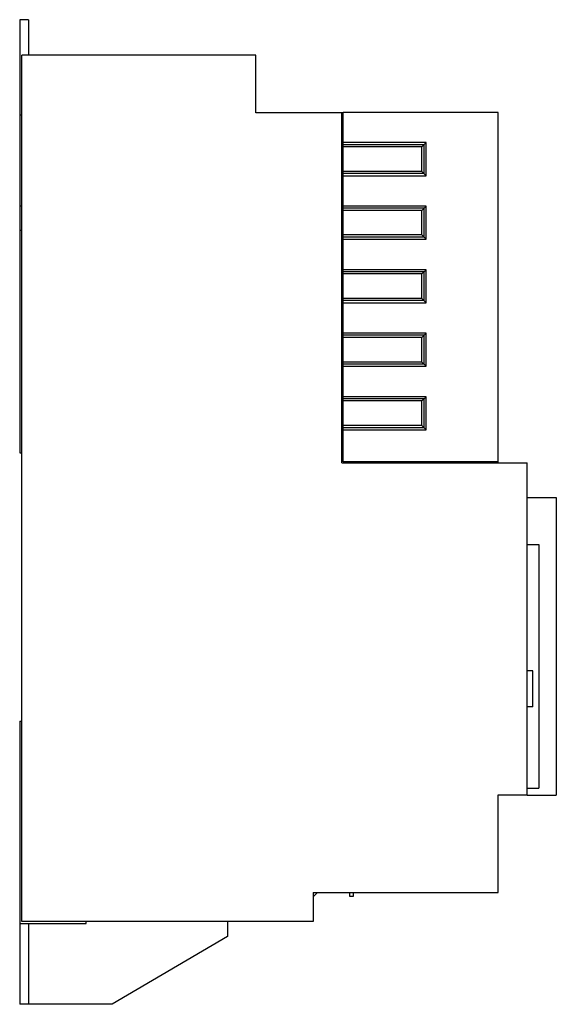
# Model space of a CAD drawing. Header units: millimetres. Extents: x 55 to 240, y 33 to 374.
import ezdxf

# ---------------------------------------------------------------- set-up
doc = ezdxf.new("R2010")
doc.units = ezdxf.units.MM
doc.header["$LTSCALE"] = 26.472882
for name, color, linetype in [('00_COMPONENTS_1', 7, 'CONTINUOUS'), ('00_COMPONENTS_2', 7, 'CONTINUOUS'), ('00_COMPONENTS_3', 7, 'CONTINUOUS'), ('00_COMPONENTS_4', 7, 'CONTINUOUS')]:
    doc.layers.add(name, color=color, linetype=linetype)

msp = doc.modelspace()

# ---------------------------------------------------------------- linework, layer by layer
at = {"layer": '00_COMPONENTS_1', "color": 7, "linetype": 'Continuous'}
for p, q in [((166.65, 220.96), (166.65, 341.96)), ((220.35, 341.96), (166.65, 341.96)), ((220.35, 220.96), (220.35, 341.96)), ((195.38, 331.48), (166.65, 331.48)), ((195.38, 331.48), (193.92, 330.02)), ((195.38, 320.03), (195.38, 331.48)), ((194.65, 330.75), (166.65, 330.75)), ((193.92, 330.02), (166.65, 330.02)), ((193.92, 321.49), (193.92, 330.02)), ((194.65, 320.76), (194.65, 330.75)), ((193.92, 321.49), (166.65, 321.49)), ((194.65, 320.76), (166.65, 320.76)), ((195.38, 320.03), (193.92, 321.49)), ((166.65, 320.03), (195.38, 320.03)), ((195.38, 309.48), (166.65, 309.48)), ((194.65, 308.75), (166.65, 308.75)), ((193.92, 308.02), (166.65, 308.02)), ((195.38, 309.48), (193.92, 308.02)), ((193.92, 299.49), (193.92, 308.02)), ((194.65, 298.76), (194.65, 308.75)), ((195.38, 298.03), (195.38, 309.48)), ((193.92, 299.49), (166.65, 299.49)), ((194.65, 298.76), (166.65, 298.76)), ((166.65, 298.03), (195.38, 298.03)), ((195.38, 298.03), (193.92, 299.49)), ((195.38, 287.48), (166.65, 287.48)), ((194.65, 286.75), (166.65, 286.75)), ((195.38, 287.48), (193.92, 286.02)), ((194.65, 276.76), (194.65, 286.75)), ((195.38, 276.03), (195.38, 287.48)), ((193.92, 286.02), (166.65, 286.02)), ((193.92, 277.49), (193.92, 286.02)), ((193.92, 277.49), (166.65, 277.49)), ((194.65, 276.76), (166.65, 276.76)), ((195.38, 276.03), (193.92, 277.49)), ((166.65, 276.03), (195.38, 276.03)), ((195.38, 265.48), (166.65, 265.48)), ((194.65, 264.75), (166.65, 264.75)), ((193.92, 264.02), (166.65, 264.02)), ((195.38, 265.48), (193.92, 264.02)), ((193.92, 255.49), (193.92, 264.02)), ((194.65, 254.76), (194.65, 264.75)), ((195.38, 254.03), (195.38, 265.48)), ((193.92, 255.49), (166.65, 255.49)), ((194.65, 254.76), (166.65, 254.76)), ((166.65, 254.03), (195.38, 254.03)), ((195.38, 254.03), (193.92, 255.49)), ((195.38, 243.48), (166.65, 243.48)), ((194.65, 242.75), (166.65, 242.75)), ((195.38, 243.48), (193.92, 242.02)), ((194.65, 232.76), (194.65, 242.75)), ((195.38, 232.03), (195.38, 243.48)), ((193.92, 242.02), (166.65, 242.02)), ((193.92, 233.49), (193.92, 242.02)), ((193.92, 233.49), (166.65, 233.49)), ((194.65, 232.76), (166.65, 232.76)), ((166.65, 232.03), (195.38, 232.03)), ((195.38, 232.03), (193.92, 233.49)), ((220.35, 220.96), (166.65, 220.96))]:
    msp.add_line(p, q, dxfattribs=at)
at = {"layer": '00_COMPONENTS_2', "color": 7, "linetype": 'Continuous'}
for p, q in [((157.67, 71.68), (156.4, 70.41)), ((161.35, 71.68), (157.67, 71.68)), ((168.85, 71.76), (168.85, 70.53)), ((170.25, 70.53), (170.25, 71.76)), ((156.4, 70.41), (156.25, 70.41)), ((168.85, 70.53), (170.25, 70.53))]:
    msp.add_line(p, q, dxfattribs=at)
at = {"layer": '00_COMPONENTS_3', "color": 7, "linetype": 'Continuous'}
for p, q in [((232.3, 148.6), (230.35, 148.6)), ((232.3, 148.59), (230.35, 148.59)), ((232.3, 136.04), (232.3, 148.59)), ((232.3, 136.04), (230.35, 136.04))]:
    msp.add_line(p, q, dxfattribs=at)
at = {"layer": '00_COMPONENTS_4', "color": 7, "linetype": 'Continuous'}
for p, q in [((54.65, 374.06), (54.65, 224.06)), ((57.65, 374.06), (54.65, 374.06)), ((57.65, 374.06), (57.65, 361.76)), ((55.35, 61.76), (55.35, 361.76)), ((136.4, 361.76), (55.35, 361.76)), ((136.4, 341.76), (136.4, 361.76)), ((54.65, 341.06), (55.35, 341.06)), ((166.65, 341.76), (136.4, 341.76)), ((166.2, 220.56), (166.2, 341.76)), ((166.2, 338.76), (166.65, 338.76)), ((55.35, 309.46), (54.65, 309.46)), ((55.35, 301.06), (54.65, 301.06)), ((166.2, 234.86), (166.65, 234.86)), ((166.65, 234.11), (166.2, 234.11)), ((166.65, 228.51), (166.2, 228.51)), ((166.2, 227.76), (166.65, 227.76)), ((54.65, 224.06), (55.35, 224.06)), ((166.2, 220.56), (230.35, 220.56)), ((169.35, 220.96), (169.35, 220.56)), ((214.35, 220.96), (214.35, 220.56)), ((220.35, 220.56), (220.35, 220.96)), ((230.35, 105.46), (230.35, 220.56)), ((230.35, 208.54), (240.45, 208.54)), ((240.45, 208.54), (240.45, 105.46)), ((230.35, 192.28), (234.45, 192.28)), ((234.45, 192.28), (234.45, 107.96)), ((54.65, 131.06), (54.65, 33.06)), ((54.65, 131.06), (55.35, 131.06)), ((230.35, 107.96), (234.45, 107.96)), ((220.35, 105.56), (230.35, 105.56)), ((220.35, 71.76), (220.35, 105.56)), ((230.35, 105.46), (240.45, 105.46)), ((156.25, 71.76), (220.35, 71.76)), ((156.25, 71.76), (156.25, 61.76)), ((156.25, 61.76), (55.35, 61.76)), ((77.65, 61.06), (77.65, 61.76)), ((126.65, 61.76), (126.65, 56.56)), ((54.65, 61.06), (77.65, 61.06)), ((57.65, 61.06), (57.65, 33.06)), ((126.65, 56.56), (86.65, 33.06)), ((86.65, 33.06), (54.65, 33.06))]:
    msp.add_line(p, q, dxfattribs=at)

doc.saveas('drawing.dxf')
